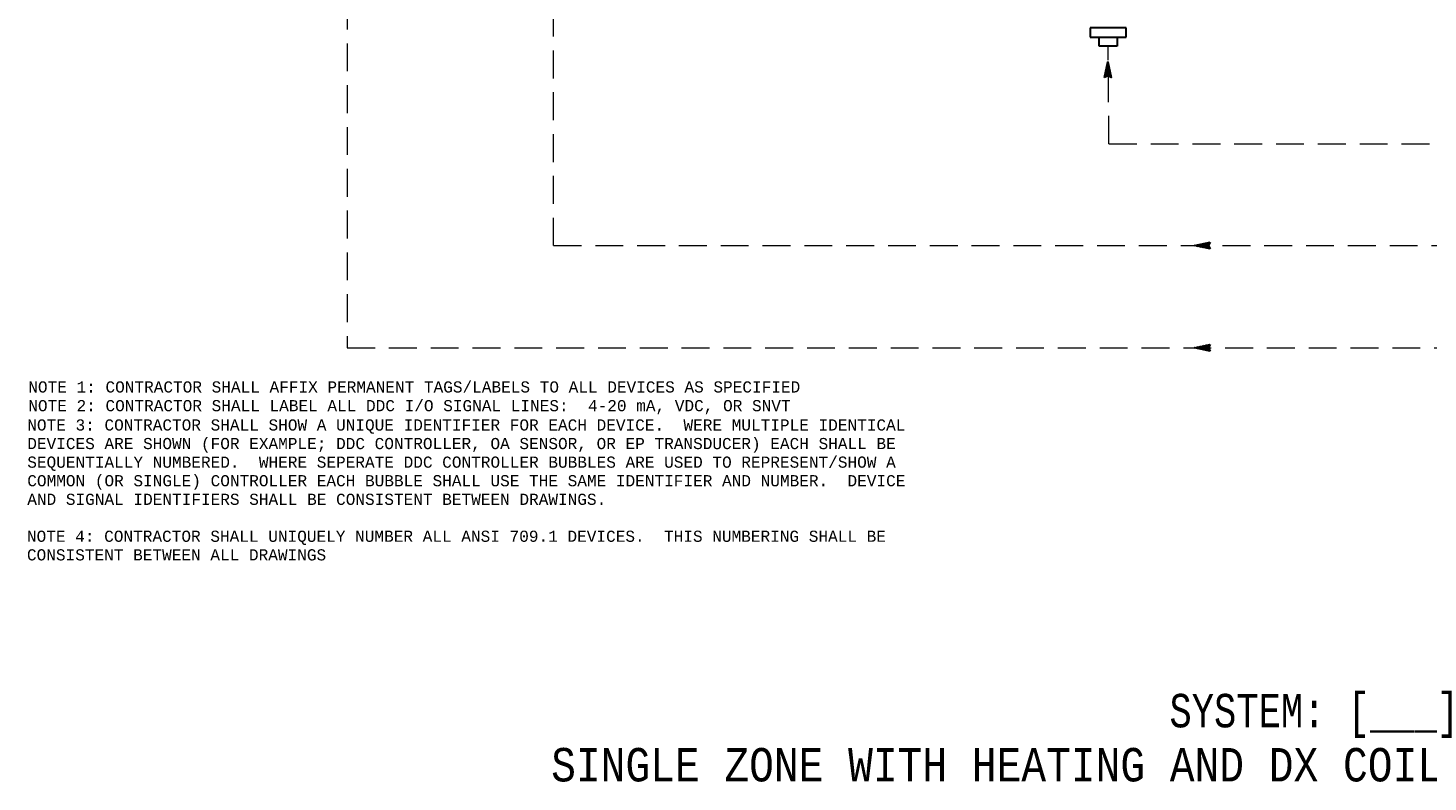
# Model space of a CAD drawing. Header units: inches. Extents: x 2.2 to 32.1, y 0.4 to 19.9.
# Tile 1 of 5: x 3.7 to 16.3, y 1.2 to 8. Entities that reach past the tile are written whole.
import ezdxf

# ---------------------------------------------------------------- set-up
doc = ezdxf.new("R2010")
doc.units = ezdxf.units.IN
doc.header["$MEASUREMENT"] = 0
doc.linetypes.add('HIDDEN', pattern=[0.375, 0.25, -0.125])
for name, color, linetype, lineweight in [('M-ANNO-NOTE', 2, 'Continuous', 30), ('M-ANNO-SYMB', 6, 'Continuous', 30), ('M-ANNO-TEXT', 2, 'Continuous', 30), ('M-DIAG-GRPH', 6, 'Continuous', 13)]:
    doc.layers.add(name, color=color, linetype=linetype, lineweight=lineweight)
doc.styles.add('CONTROLTXT', font='monotxt.shx')

msp = doc.modelspace()

# ---------------------------------------------------------------- linework, layer by layer
at = {"layer": 'M-ANNO-SYMB', "linetype": 'Continuous'}
for p, q in [((13.598, 7.963), (13.274, 7.963)), ((13.274, 7.963), (13.274, 7.882)), ((13.598, 7.882), (13.598, 7.963)), ((13.274, 7.882), (13.598, 7.882)), ((13.355, 7.801), (13.355, 7.882)), ((13.517, 7.801), (13.355, 7.801)), ((13.517, 7.882), (13.517, 7.801)), ((14.21, 6.011), (14.35, 6.041)), ((14.297, 6.03), (14.266, 5.999)), ((14.311, 6.033), (14.275, 5.997)), ((14.324, 6.035), (14.284, 5.995)), ((14.291, 6.028), (14.335, 5.984)), ((14.338, 6.038), (14.293, 5.993)), ((14.3, 6.03), (14.349, 5.981)), ((14.348, 6.038), (14.301, 5.991)), ((14.308, 6.032), (14.34, 6.001)), ((14.317, 6.034), (14.336, 6.014)), ((14.326, 6.036), (14.34, 6.022)), ((14.35, 6.041), (14.335, 6.011)), ((14.335, 6.038), (14.343, 6.029)), ((14.343, 6.039), (14.347, 6.036)), ((14.35, 5.981), (14.21, 6.011)), ((14.212, 6.011), (14.214, 6.01)), ((14.216, 6.012), (14.214, 6.01)), ((14.221, 6.013), (14.227, 6.007)), ((14.23, 6.015), (14.223, 6.008)), ((14.23, 6.015), (14.241, 6.004)), ((14.243, 6.018), (14.231, 6.006)), ((14.238, 6.017), (14.254, 6.001)), ((14.257, 6.021), (14.24, 6.004)), ((14.247, 6.019), (14.268, 5.998)), ((14.27, 6.024), (14.249, 6.002)), ((14.256, 6.021), (14.281, 5.995)), ((14.284, 6.027), (14.258, 6.001)), ((14.265, 6.023), (14.295, 5.993)), ((14.273, 6.024), (14.308, 5.99)), ((14.282, 6.026), (14.322, 5.987)), ((14.338, 6.017), (14.31, 5.989)), ((14.337, 6.006), (14.319, 5.987)), ((14.341, 5.999), (14.327, 5.986)), ((14.335, 6.011), (14.35, 5.981)), ((14.344, 5.992), (14.336, 5.984)), ((14.348, 5.985), (14.345, 5.982)), ((14.21, 5.096), (14.35, 5.126)), ((14.35, 5.066), (14.21, 5.096)), ((14.212, 5.097), (14.214, 5.095)), ((14.216, 5.097), (14.214, 5.095)), ((14.221, 5.098), (14.227, 5.092)), ((14.23, 5.1), (14.223, 5.093)), ((14.23, 5.1), (14.241, 5.089)), ((14.243, 5.103), (14.231, 5.091)), ((14.238, 5.102), (14.254, 5.086)), ((14.257, 5.106), (14.24, 5.089)), ((14.247, 5.104), (14.268, 5.083)), ((14.27, 5.109), (14.249, 5.088)), ((14.256, 5.106), (14.281, 5.081)), ((14.284, 5.112), (14.258, 5.086)), ((14.265, 5.108), (14.295, 5.078)), ((14.297, 5.115), (14.266, 5.084)), ((14.273, 5.11), (14.308, 5.075)), ((14.311, 5.118), (14.275, 5.082)), ((14.282, 5.111), (14.322, 5.072)), ((14.324, 5.121), (14.284, 5.08)), ((14.291, 5.113), (14.335, 5.069)), ((14.338, 5.123), (14.293, 5.078)), ((14.3, 5.115), (14.349, 5.066)), ((14.348, 5.123), (14.301, 5.076)), ((14.308, 5.117), (14.34, 5.086)), ((14.338, 5.102), (14.31, 5.074)), ((14.317, 5.119), (14.336, 5.1)), ((14.337, 5.091), (14.319, 5.073)), ((14.326, 5.121), (14.34, 5.107)), ((14.341, 5.084), (14.327, 5.071)), ((14.35, 5.126), (14.335, 5.096)), ((14.335, 5.123), (14.343, 5.114)), ((14.335, 5.096), (14.35, 5.066)), ((14.344, 5.077), (14.336, 5.069)), ((14.343, 5.125), (14.347, 5.121)), ((14.348, 5.07), (14.345, 5.067))]:
    msp.add_line(p, q, dxfattribs=at)
at = {"layer": 'M-ANNO-SYMB'}
for p, q in [((13.454, 7.568), (13.405, 7.519)), ((13.452, 7.577), (13.408, 7.532)), ((13.422, 7.527), (13.409, 7.54)), ((13.45, 7.586), (13.41, 7.546)), ((13.429, 7.531), (13.411, 7.549)), ((13.448, 7.594), (13.413, 7.559)), ((13.441, 7.53), (13.413, 7.558)), ((13.462, 7.519), (13.415, 7.566)), ((13.446, 7.603), (13.416, 7.573)), ((13.462, 7.53), (13.417, 7.575)), ((13.444, 7.612), (13.419, 7.586)), ((13.459, 7.543), (13.419, 7.584)), ((13.456, 7.557), (13.42, 7.593)), ((13.442, 7.62), (13.422, 7.6)), ((13.453, 7.57), (13.422, 7.601)), ((13.45, 7.584), (13.424, 7.61)), ((13.456, 7.559), (13.424, 7.528)), ((13.441, 7.629), (13.425, 7.613)), ((13.447, 7.597), (13.426, 7.619)), ((13.439, 7.638), (13.428, 7.627)), ((13.445, 7.611), (13.428, 7.628)), ((13.442, 7.624), (13.43, 7.636)), ((13.437, 7.647), (13.431, 7.64)), ((13.439, 7.638), (13.432, 7.645)), ((13.435, 7.655), (13.434, 7.654)), ((13.436, 7.651), (13.434, 7.654)), ((13.457, 7.551), (13.438, 7.531)), ((13.459, 7.542), (13.445, 7.528)), ((13.408, 7.52), (13.405, 7.523)), ((13.415, 7.523), (13.407, 7.531)), ((13.461, 7.533), (13.452, 7.524)), ((13.463, 7.524), (13.459, 7.521))]:
    msp.add_line(p, q, dxfattribs=at)
msp.add_3dface([(13.404, 7.518), (13.434, 7.658), (13.464, 7.518), (13.434, 7.533)], dxfattribs=at)
at = {"layer": 'M-DIAG-GRPH', "color": 6, "linetype": 'HIDDEN'}
for p, q in [((8.461, 6.011), (8.461, 9.478)), ((6.61, 8.575), (6.61, 5.096))]:
    msp.add_line(p, q, dxfattribs=at)
at = {"layer": 'M-DIAG-GRPH', "linetype": 'HIDDEN'}
for p, q in [((13.442, 6.924), (13.436, 7.801)), ((13.442, 6.924), (22.154, 6.924)), ((8.461, 6.011), (22.454, 6.011)), ((6.61, 5.096), (22.738, 5.096))]:
    msp.add_line(p, q, dxfattribs=at)

# ---------------------------------------------------------------- texts
at = {"layer": 'M-ANNO-NOTE', "attachment_point": 1, "style": 'CONTROLTXT'}
for s, insert, char_height, width in [('NOTE 1: CONTRACTOR SHALL AFFIX PERMANENT TAGS/LABELS TO ALL DEVICES AS SPECIFIED', (3.75, 4.794), 0.1, 7.89478), ('NOTE 2: CONTRACTOR SHALL LABEL ALL DDC I/O SIGNAL LINES:  4-20 mA, VDC, OR SNVT', (3.75, 4.626), 0.1, 7.58333), ('NOTE 3: CONTRACTOR SHALL SHOW A UNIQUE IDENTIFIER FOR EACH DEVICE.  WERE MULTIPLE IDENTICAL DEVICES ARE SHOWN (FOR EXAMPLE; DDC CONTROLLER, OA SENSOR, OR EP TRANSDUCER) EACH SHALL BE SEQUENTIALLY NUMBERED.  WHERE SEPERATE DDC CONTROLLER BUBBLES ARE USED TO REPRESENT/SHOW A COMMON (OR SINGLE) CONTROLLER EACH BUBBLE SHALL USE THE SAME IDENTIFIER AND NUMBER.  DEVICE AND SIGNAL IDENTIFIERS SHALL BE CONSISTENT BETWEEN DRAWINGS.', (3.741, 4.453), 0.1, 8.1729), ('NOTE 4: CONTRACTOR SHALL UNIQUELY NUMBER ALL ANSI 709.1 DEVICES.  THIS NUMBERING SHALL BE CONSISTENT BETWEEN ALL DRAWINGS', (3.738, 3.455), 0.100026, 7.80204)]:
    msp.add_mtext(s, dxfattribs=dict(at, insert=insert, char_height=char_height, width=width))
at = {"layer": 'M-ANNO-TEXT', "style": 'CONTROLTXT'}
for s, width, p in [('SYSTEM: [___] ', 0.8, (13.985, 1.691)), ('SINGLE ZONE WITH HEATING AND DX COILS CONTROL SCHEMATIC', 0.854798, (8.44, 1.206))]:
    msp.add_text(s, height=0.3, dxfattribs=dict(at, width=width)).set_placement(p)

doc.saveas('drawing.dxf')
